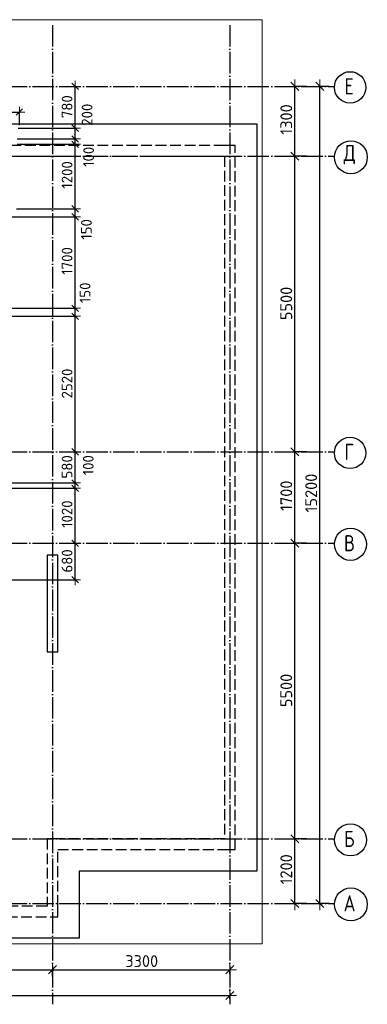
# Model space of a CAD drawing. Header units: millimetres. Extents: x 13527 to 139154, y -122592 to 61893.
# Tile 70 of 129: x 113471 to 119937, y -31878 to -13560. Entities that reach past the tile are written whole.
import ezdxf

# ---------------------------------------------------------------- set-up
doc = ezdxf.new("R2010")
doc.units = ezdxf.units.MM
doc.header["$PDMODE"] = 65
for name, pattern in [('______11', [500, 400, -50, 0, -50]), ('______2', [270, 200, -70]), ('______5', [1100, 800, -100, 100, -100])]:
    doc.linetypes.add(name, pattern=pattern)
for name, color, linetype, lineweight in [('Standard', 7, 'Continuous', 25), ('Колонна (1)', 7, 'Continuous', 35), ('Размерная линия_ общее', 7, 'Continuous', 13), ('Размерная линия_ общее_1', 7, 'Continuous', 13), ('Стена_ общее', 7, 'Continuous', 35), ('Фундамент_ общее', 7, 'Continuous', 35)]:
    doc.layers.add(name, color=color, linetype=linetype, lineweight=lineweight)
doc.layers.add('Осевая линия_ общее', color=7, linetype='______5', lineweight=13, true_color=0xa0a0a0)
doc.styles.add('ISOCPEUR', font='ISOCPEUR')
doc.dimstyles.new('DIMSTYLE_11', dxfattribs={"dimtxt": 200, "dimasz": 200, "dimexe": 0, "dimexo": 0, "dimgap": 100, "dimtad": 0, "dimdec": 0, "dimrnd": 5, "dimzin": 12, "dimdsep": 46, "dimtxsty": 'ISOCPEUR', "dimblk1": 'ALL_ML_STRICH', "dimblk2": 'ALL_ML_STRICH', "dimsah": 1, "dimcen": 0, "dimclrd": 7, "dimclre": 256, "dimclrt": 7, "dimadec": 0, "dimazin": 0, "dimtfac": 1, "dimtdec": 0, "dimtix": 1, "dimtmove": 2, "dimatfit": 3, "dimfxl": 0, "dimtvp": 1.2, "dimtzin": 0, "dimlwd": 0, "dimlwe": -3, "dimarcsym": 0})
doc.dimstyles.new('DIMSTYLE_16', dxfattribs={"dimtxt": 220, "dimasz": 250, "dimexe": 0, "dimexo": 0, "dimgap": 110, "dimtad": 2, "dimdec": 0, "dimrnd": 1, "dimzin": 12, "dimdsep": 46, "dimtxsty": 'ISOCPEUR', "dimblk1": 'ALL_ML_STRICH', "dimblk2": 'ALL_ML_STRICH', "dimsah": 1, "dimcen": 0, "dimclrd": 7, "dimclre": 256, "dimclrt": 7, "dimadec": 0, "dimazin": 0, "dimtfac": 1, "dimtdec": 0, "dimtix": 1, "dimtmove": 2, "dimatfit": 3, "dimfxl": 0, "dimtzin": 0, "dimlwd": 0, "dimlwe": -3, "dimarcsym": 0})
doc.dimstyles.new('DIMSTYLE_5', dxfattribs={"dimtxt": 220, "dimasz": 250, "dimexe": 0, "dimexo": 0, "dimgap": 110, "dimtad": 2, "dimdec": 0, "dimrnd": 5, "dimzin": 12, "dimdsep": 46, "dimtxsty": 'ISOCPEUR', "dimblk1": 'ALL_ML_STRICH', "dimblk2": 'ALL_ML_STRICH', "dimsah": 1, "dimcen": 0, "dimclrd": 7, "dimclre": 256, "dimclrt": 7, "dimadec": 0, "dimazin": 0, "dimtfac": 1, "dimtdec": 0, "dimtix": 1, "dimtmove": 2, "dimatfit": 3, "dimfxl": 0, "dimtzin": 0, "dimlwd": 0, "dimlwe": -3, "dimarcsym": 0})
doc.dimstyles.new('DIMSTYLE_9', dxfattribs={"dimtxt": 200, "dimasz": 200, "dimexe": 0, "dimexo": 0, "dimgap": 100, "dimtad": 2, "dimdec": 0, "dimrnd": 5, "dimzin": 12, "dimdsep": 46, "dimtxsty": 'ISOCPEUR', "dimblk1": 'ALL_ML_STRICH', "dimblk2": 'ALL_ML_STRICH', "dimsah": 1, "dimcen": 0, "dimclrd": 7, "dimclre": 256, "dimclrt": 7, "dimadec": 0, "dimazin": 0, "dimtfac": 1, "dimtdec": 0, "dimtix": 1, "dimtmove": 2, "dimatfit": 3, "dimfxl": 0, "dimtzin": 0, "dimlwd": 0, "dimlwe": -3, "dimarcsym": 0})

# ---------------------------------------------------------------- blocks, each defined once
blk = doc.blocks.new('СЛОЖНЫЙ_ОБЪЕКТ_2')
at = {"layer": 'Колонна (1)', "color": 9, "lineweight": -3, "true_color": 0xc7c7c7, "transparency": 33554687}
for p, q in [((113980, -23520), (113980, -25320)), ((114180, -23520), (113980, -23520)), ((114180, -25320), (114180, -23520)), ((113980, -25320), (114180, -25320))]:
    blk.add_line(p, q, dxfattribs=at)
at = {"layer": 'Стена_ общее', "color": 9, "linetype": '______2', "lineweight": -3, "true_color": 0xc7c7c7, "transparency": 33554687}
for p, q in [((117280, -15900), (110890, -15900)), ((117480, -15900), (117280, -15900)), ((117480, -29000), (117480, -15900)), ((110870, -16100), (117280, -16100)), ((117280, -16100), (117280, -28800)), ((113980, -28800), (113980, -30050)), ((114180, -28800), (113980, -28800)), ((117280, -28800), (114180, -28800)), ((114180, -30050), (114180, -29000)), ((114180, -29000), (117280, -29000)), ((117280, -29000), (117480, -29000)), ((113980, -30050), (110260, -30050)), ((114180, -30250), (114180, -30050)), ((110260, -30250), (114180, -30250))]:
    blk.add_line(p, q, dxfattribs=at)
blk = doc.blocks.new('ALL_ML_STRICH')
at = {"color": 0, "linetype": 'ByBlock', "lineweight": -2}
for p, q in [((-1, 0), (0.5, 0)), ((-0.3, -0.3), (0.3, 0.3)), ((0, -0.5), (0, 0.5))]:
    blk.add_line(p, q, dxfattribs=at)
blk = doc.blocks.new('*D190')
at = {"layer": 'DEFPOINTS', "color": 7, "linetype": 'Continuous', "lineweight": 13, "transparency": 33554687}
for p in [(110780, -15241), (110780, -15279), (113465, -15541)]:
    blk.add_point(p, dxfattribs=at)
at = {"layer": 'Размерная линия_ общее_1', "color": 253, "linetype": 'Continuous', "lineweight": -2, "true_color": 0xa0a0a0, "transparency": 33554687}
for p, q in [((110780, -15261), (110780, -15279)), ((113465, -15521), (113465, -15279))]:
    blk.add_line(p, q, dxfattribs=at)
at = {"layer": 'Размерная линия_ общее_1', "color": 7, "linetype": 'Continuous', "lineweight": -2, "transparency": 33554687}
blk.add_line((110780, -15279), (113465, -15279), dxfattribs=at)
at = {"layer": 'Размерная линия_ общее_1', "color": 7, "linetype": 'Continuous', "lineweight": 13, "transparency": 33554687, "xscale": 200, "yscale": 200, "zscale": 200, "rotation": 180}
blk.add_blockref('ALL_ML_STRICH', (110780, -15279), dxfattribs=at)
at = {"layer": 'Размерная линия_ общее_1', "color": 7, "linetype": 'Continuous', "lineweight": 13, "transparency": 33554687, "xscale": 200, "yscale": 200, "zscale": 200}
blk.add_blockref('ALL_ML_STRICH', (113465, -15279), dxfattribs=at)
at = {"layer": 'Размерная линия_ общее_1', "color": 7, "linetype": 'Continuous', "lineweight": 13, "transparency": 33554687, "insert": (112132, -15129), "char_height": 200, "width": 800, "attachment_point": 5, "style": 'ISOCPEUR'}
blk.add_mtext('\\A1;{2685}', dxfattribs=at)
blk = doc.blocks.new('*D191')
at = {"layer": 'DEFPOINTS', "color": 7, "linetype": 'Continuous', "lineweight": 13, "transparency": 33554687}
for p in [(114405, -23300), (112978, -23978), (114503, -23978)]:
    blk.add_point(p, dxfattribs=at)
at = {"layer": 'Размерная линия_ общее_1', "color": 253, "linetype": 'Continuous', "lineweight": -2, "true_color": 0xa0a0a0, "transparency": 33554687}
for p, q in [((114425, -23300), (114503, -23300)), ((112998, -23978), (114503, -23978))]:
    blk.add_line(p, q, dxfattribs=at)
at = {"layer": 'Размерная линия_ общее_1', "color": 7, "linetype": 'Continuous', "lineweight": -2, "transparency": 33554687}
blk.add_line((114503, -23978), (114503, -23300), dxfattribs=at)
at = {"layer": 'Размерная линия_ общее_1', "color": 7, "linetype": 'Continuous', "lineweight": 13, "transparency": 33554687, "xscale": 200, "yscale": 200, "zscale": 200}
for p, rotation in [((114503, -23300), 90), ((114503, -23978), 270)]:
    blk.add_blockref('ALL_ML_STRICH', p, dxfattribs=dict(at, rotation=rotation))
at = {"layer": 'Размерная линия_ общее_1', "color": 7, "linetype": 'Continuous', "lineweight": 13, "transparency": 33554687, "insert": (114353, -23629), "char_height": 200, "width": 600, "attachment_point": 5, "rotation": 90, "style": 'ISOCPEUR'}
blk.add_mtext('\\A1;{680}', dxfattribs=at)
blk = doc.blocks.new('*D192')
at = {"layer": 'DEFPOINTS', "color": 7, "linetype": 'Continuous', "lineweight": 13, "transparency": 33554687}
for p in [(112965, -22278), (114405, -23300), (114503, -23300)]:
    blk.add_point(p, dxfattribs=at)
at = {"layer": 'Размерная линия_ общее_1', "color": 253, "linetype": 'Continuous', "lineweight": -2, "true_color": 0xa0a0a0, "transparency": 33554687}
for p, q in [((112985, -22278), (114503, -22278)), ((114425, -23300), (114503, -23300))]:
    blk.add_line(p, q, dxfattribs=at)
at = {"layer": 'Размерная линия_ общее_1', "color": 7, "linetype": 'Continuous', "lineweight": -2, "transparency": 33554687}
blk.add_line((114503, -23300), (114503, -22278), dxfattribs=at)
at = {"layer": 'Размерная линия_ общее_1', "color": 7, "linetype": 'Continuous', "lineweight": 13, "transparency": 33554687, "xscale": 200, "yscale": 200, "zscale": 200}
for p, rotation in [((114503, -22278), 90), ((114503, -23300), 270)]:
    blk.add_blockref('ALL_ML_STRICH', p, dxfattribs=dict(at, rotation=rotation))
at = {"layer": 'Размерная линия_ общее_1', "color": 7, "linetype": 'Continuous', "lineweight": 13, "transparency": 33554687, "insert": (114353, -22759), "char_height": 200, "width": 800, "attachment_point": 5, "rotation": 90, "style": 'ISOCPEUR'}
blk.add_mtext('\\A1;{1020}', dxfattribs=at)
blk = doc.blocks.new('*D193')
at = {"layer": 'DEFPOINTS', "color": 7, "linetype": 'Continuous', "lineweight": 13, "transparency": 33554687}
for p in [(112705, -22178), (112965, -22278), (114503, -22278)]:
    blk.add_point(p, dxfattribs=at)
at = {"layer": 'Размерная линия_ общее_1', "color": 253, "linetype": 'Continuous', "lineweight": -2, "true_color": 0xa0a0a0, "transparency": 33554687}
for p, q in [((112725, -22178), (114503, -22178)), ((112985, -22278), (114503, -22278))]:
    blk.add_line(p, q, dxfattribs=at)
at = {"layer": 'Размерная линия_ общее_1', "color": 7, "linetype": 'Continuous', "lineweight": -2, "transparency": 33554687}
blk.add_line((114503, -22278), (114503, -22178), dxfattribs=at)
at = {"layer": 'Размерная линия_ общее_1', "color": 7, "linetype": 'Continuous', "lineweight": 13, "transparency": 33554687, "xscale": 200, "yscale": 200, "zscale": 200}
for p, rotation in [((114503, -22278), 270), ((114503, -22178), 90)]:
    blk.add_blockref('ALL_ML_STRICH', p, dxfattribs=dict(at, rotation=rotation))
at = {"layer": 'Размерная линия_ общее_1', "color": 7, "linetype": 'Continuous', "lineweight": 13, "transparency": 33554687, "insert": (114746, -21848), "char_height": 200, "width": 600, "attachment_point": 5, "rotation": 90, "style": 'ISOCPEUR'}
blk.add_mtext('\\A1;{100}', dxfattribs=at)
blk = doc.blocks.new('*D194')
at = {"layer": 'DEFPOINTS', "color": 7, "linetype": 'Continuous', "lineweight": 13, "transparency": 33554687}
for p in [(114450, -21600), (112705, -22178), (114503, -22178)]:
    blk.add_point(p, dxfattribs=at)
at = {"layer": 'Размерная линия_ общее_1', "color": 253, "linetype": 'Continuous', "lineweight": -2, "true_color": 0xa0a0a0, "transparency": 33554687}
for p, q in [((114470, -21600), (114503, -21600)), ((112725, -22178), (114503, -22178))]:
    blk.add_line(p, q, dxfattribs=at)
at = {"layer": 'Размерная линия_ общее_1', "color": 7, "linetype": 'Continuous', "lineweight": -2, "transparency": 33554687}
blk.add_line((114503, -22178), (114503, -21600), dxfattribs=at)
at = {"layer": 'Размерная линия_ общее_1', "color": 7, "linetype": 'Continuous', "lineweight": 13, "transparency": 33554687, "xscale": 200, "yscale": 200, "zscale": 200}
for p, rotation in [((114503, -21600), 90), ((114503, -22178), 270)]:
    blk.add_blockref('ALL_ML_STRICH', p, dxfattribs=dict(at, rotation=rotation))
at = {"layer": 'Размерная линия_ общее_1', "color": 7, "linetype": 'Continuous', "lineweight": 13, "transparency": 33554687, "insert": (114353, -21879), "char_height": 200, "width": 600, "attachment_point": 5, "rotation": 90, "style": 'ISOCPEUR'}
blk.add_mtext('\\A1;{580}', dxfattribs=at)
blk = doc.blocks.new('*D195')
at = {"layer": 'DEFPOINTS', "color": 7, "linetype": 'Continuous', "lineweight": 13, "transparency": 33554687}
for p in [(112798, -19078), (114450, -21600), (114503, -21600)]:
    blk.add_point(p, dxfattribs=at)
at = {"layer": 'Размерная линия_ общее_1', "color": 253, "linetype": 'Continuous', "lineweight": -2, "true_color": 0xa0a0a0, "transparency": 33554687}
for p, q in [((112818, -19078), (114503, -19078)), ((114470, -21600), (114503, -21600))]:
    blk.add_line(p, q, dxfattribs=at)
at = {"layer": 'Размерная линия_ общее_1', "color": 7, "linetype": 'Continuous', "lineweight": -2, "transparency": 33554687}
blk.add_line((114503, -21600), (114503, -19078), dxfattribs=at)
at = {"layer": 'Размерная линия_ общее_1', "color": 7, "linetype": 'Continuous', "lineweight": 13, "transparency": 33554687, "xscale": 200, "yscale": 200, "zscale": 200}
for p, rotation in [((114503, -19078), 90), ((114503, -21600), 270)]:
    blk.add_blockref('ALL_ML_STRICH', p, dxfattribs=dict(at, rotation=rotation))
at = {"layer": 'Размерная линия_ общее_1', "color": 7, "linetype": 'Continuous', "lineweight": 13, "transparency": 33554687, "insert": (114353, -20329), "char_height": 200, "width": 800, "attachment_point": 5, "rotation": 90, "style": 'ISOCPEUR'}
blk.add_mtext('\\A1;{2520}', dxfattribs=at)
blk = doc.blocks.new('*D196')
at = {"layer": 'DEFPOINTS', "color": 7, "linetype": 'Continuous', "lineweight": 13, "transparency": 33554687}
for p in [(112819, -18928), (112798, -19078), (114503, -19078)]:
    blk.add_point(p, dxfattribs=at)
at = {"layer": 'Размерная линия_ общее_1', "color": 253, "linetype": 'Continuous', "lineweight": -2, "true_color": 0xa0a0a0, "transparency": 33554687}
for p, q in [((112839, -18928), (114503, -18928)), ((112818, -19078), (114503, -19078))]:
    blk.add_line(p, q, dxfattribs=at)
at = {"layer": 'Размерная линия_ общее_1', "color": 7, "linetype": 'Continuous', "lineweight": -2, "transparency": 33554687}
blk.add_line((114503, -19078), (114503, -18928), dxfattribs=at)
at = {"layer": 'Размерная линия_ общее_1', "color": 7, "linetype": 'Continuous', "lineweight": 13, "transparency": 33554687, "xscale": 200, "yscale": 200, "zscale": 200}
for p, rotation in [((114503, -18928), 90), ((114503, -19078), 270)]:
    blk.add_blockref('ALL_ML_STRICH', p, dxfattribs=dict(at, rotation=rotation))
at = {"layer": 'Размерная линия_ общее_1', "color": 7, "linetype": 'Continuous', "lineweight": 13, "transparency": 33554687, "insert": (114688, -18641), "char_height": 200, "width": 600, "attachment_point": 5, "rotation": 90, "style": 'ISOCPEUR'}
blk.add_mtext('\\A1;{150}', dxfattribs=at)
blk = doc.blocks.new('*D197')
at = {"layer": 'DEFPOINTS', "color": 7, "linetype": 'Continuous', "lineweight": 13, "transparency": 33554687}
for p in [(112816, -17228), (112819, -18928), (114503, -18928)]:
    blk.add_point(p, dxfattribs=at)
at = {"layer": 'Размерная линия_ общее_1', "color": 253, "linetype": 'Continuous', "lineweight": -2, "true_color": 0xa0a0a0, "transparency": 33554687}
for p, q in [((112836, -17228), (114503, -17228)), ((112839, -18928), (114503, -18928))]:
    blk.add_line(p, q, dxfattribs=at)
at = {"layer": 'Размерная линия_ общее_1', "color": 7, "linetype": 'Continuous', "lineweight": -2, "transparency": 33554687}
blk.add_line((114503, -18928), (114503, -17228), dxfattribs=at)
at = {"layer": 'Размерная линия_ общее_1', "color": 7, "linetype": 'Continuous', "lineweight": 13, "transparency": 33554687, "xscale": 200, "yscale": 200, "zscale": 200}
for p, rotation in [((114503, -17228), 90), ((114503, -18928), 270)]:
    blk.add_blockref('ALL_ML_STRICH', p, dxfattribs=dict(at, rotation=rotation))
at = {"layer": 'Размерная линия_ общее_1', "color": 7, "linetype": 'Continuous', "lineweight": 13, "transparency": 33554687, "insert": (114353, -18048), "char_height": 200, "width": 800, "attachment_point": 5, "rotation": 90, "style": 'ISOCPEUR'}
blk.add_mtext('\\A1;{1700}', dxfattribs=at)
blk = doc.blocks.new('*D198')
at = {"layer": 'DEFPOINTS', "color": 7, "linetype": 'Continuous', "lineweight": 13, "transparency": 33554687}
for p in [(113391, -17078), (112816, -17228), (114503, -17228)]:
    blk.add_point(p, dxfattribs=at)
at = {"layer": 'Размерная линия_ общее_1', "color": 253, "linetype": 'Continuous', "lineweight": -2, "true_color": 0xa0a0a0, "transparency": 33554687}
for p, q in [((113411, -17078), (114503, -17078)), ((112836, -17228), (114503, -17228))]:
    blk.add_line(p, q, dxfattribs=at)
at = {"layer": 'Размерная линия_ общее_1', "color": 7, "linetype": 'Continuous', "lineweight": -2, "transparency": 33554687}
blk.add_line((114503, -17228), (114503, -17078), dxfattribs=at)
at = {"layer": 'Размерная линия_ общее_1', "color": 7, "linetype": 'Continuous', "lineweight": 13, "transparency": 33554687, "xscale": 200, "yscale": 200, "zscale": 200}
for p, rotation in [((114503, -17078), 90), ((114503, -17228), 270)]:
    blk.add_blockref('ALL_ML_STRICH', p, dxfattribs=dict(at, rotation=rotation))
at = {"layer": 'Размерная линия_ общее_1', "color": 7, "linetype": 'Continuous', "lineweight": 13, "transparency": 33554687, "insert": (114713, -17461), "char_height": 200, "width": 600, "attachment_point": 5, "rotation": 90, "style": 'ISOCPEUR'}
blk.add_mtext('\\A1;{150}', dxfattribs=at)
blk = doc.blocks.new('*D199')
at = {"layer": 'DEFPOINTS', "color": 7, "linetype": 'Continuous', "lineweight": 13, "transparency": 33554687}
for p in [(113405, -15878), (113391, -17078), (114503, -17078)]:
    blk.add_point(p, dxfattribs=at)
at = {"layer": 'Размерная линия_ общее_1', "color": 253, "linetype": 'Continuous', "lineweight": -2, "true_color": 0xa0a0a0, "transparency": 33554687}
for p, q in [((113425, -15878), (114503, -15878)), ((113411, -17078), (114503, -17078))]:
    blk.add_line(p, q, dxfattribs=at)
at = {"layer": 'Размерная линия_ общее_1', "color": 7, "linetype": 'Continuous', "lineweight": -2, "transparency": 33554687}
blk.add_line((114503, -17078), (114503, -15878), dxfattribs=at)
at = {"layer": 'Размерная линия_ общее_1', "color": 7, "linetype": 'Continuous', "lineweight": 13, "transparency": 33554687, "xscale": 200, "yscale": 200, "zscale": 200}
for p, rotation in [((114503, -15878), 90), ((114503, -17078), 270)]:
    blk.add_blockref('ALL_ML_STRICH', p, dxfattribs=dict(at, rotation=rotation))
at = {"layer": 'Размерная линия_ общее_1', "color": 7, "linetype": 'Continuous', "lineweight": 13, "transparency": 33554687, "insert": (114353, -16448), "char_height": 200, "width": 800, "attachment_point": 5, "rotation": 90, "style": 'ISOCPEUR'}
blk.add_mtext('\\A1;{1200}', dxfattribs=at)
blk = doc.blocks.new('*D200')
at = {"layer": 'DEFPOINTS', "color": 7, "linetype": 'Continuous', "lineweight": 13, "transparency": 33554687}
for p in [(113405, -15778), (113405, -15878), (114503, -15878)]:
    blk.add_point(p, dxfattribs=at)
at = {"layer": 'Размерная линия_ общее_1', "color": 253, "linetype": 'Continuous', "lineweight": -2, "true_color": 0xa0a0a0, "transparency": 33554687}
for p, q in [((113425, -15778), (114503, -15778)), ((113425, -15878), (114503, -15878))]:
    blk.add_line(p, q, dxfattribs=at)
at = {"layer": 'Размерная линия_ общее_1', "color": 7, "linetype": 'Continuous', "lineweight": -2, "transparency": 33554687}
blk.add_line((114503, -15878), (114503, -15778), dxfattribs=at)
at = {"layer": 'Размерная линия_ общее_1', "color": 7, "linetype": 'Continuous', "lineweight": 13, "transparency": 33554687, "xscale": 200, "yscale": 200, "zscale": 200}
for p, rotation in [((114503, -15878), 270), ((114503, -15778), 90)]:
    blk.add_blockref('ALL_ML_STRICH', p, dxfattribs=dict(at, rotation=rotation))
at = {"layer": 'Размерная линия_ общее_1', "color": 7, "linetype": 'Continuous', "lineweight": 13, "transparency": 33554687, "insert": (114753, -16111), "char_height": 200, "width": 600, "attachment_point": 5, "rotation": 90, "style": 'ISOCPEUR'}
blk.add_mtext('\\A1;{100}', dxfattribs=at)
blk = doc.blocks.new('*D201')
at = {"layer": 'DEFPOINTS', "color": 7, "linetype": 'Continuous', "lineweight": 13, "transparency": 33554687}
for p in [(113420, -15578), (113405, -15778), (114503, -15778)]:
    blk.add_point(p, dxfattribs=at)
at = {"layer": 'Размерная линия_ общее_1', "color": 253, "linetype": 'Continuous', "lineweight": -2, "true_color": 0xa0a0a0, "transparency": 33554687}
for p, q in [((113440, -15578), (114503, -15578)), ((113425, -15778), (114503, -15778))]:
    blk.add_line(p, q, dxfattribs=at)
at = {"layer": 'Размерная линия_ общее_1', "color": 7, "linetype": 'Continuous', "lineweight": -2, "transparency": 33554687}
blk.add_line((114503, -15778), (114503, -15578), dxfattribs=at)
at = {"layer": 'Размерная линия_ общее_1', "color": 7, "linetype": 'Continuous', "lineweight": 13, "transparency": 33554687, "xscale": 200, "yscale": 200, "zscale": 200}
for p, rotation in [((114503, -15578), 90), ((114503, -15778), 270)]:
    blk.add_blockref('ALL_ML_STRICH', p, dxfattribs=dict(at, rotation=rotation))
at = {"layer": 'Размерная линия_ общее_1', "color": 7, "linetype": 'Continuous', "lineweight": 13, "transparency": 33554687, "insert": (114725, -15328), "char_height": 200, "width": 600, "attachment_point": 5, "rotation": 90, "style": 'ISOCPEUR'}
blk.add_mtext('\\A1;{200}', dxfattribs=at)
blk = doc.blocks.new('*D202')
at = {"layer": 'DEFPOINTS', "color": 7, "linetype": 'Continuous', "lineweight": 13, "transparency": 33554687}
for p in [(114489, -14800), (113420, -15578), (114503, -15578)]:
    blk.add_point(p, dxfattribs=at)
at = {"layer": 'Размерная линия_ общее_1', "color": 253, "linetype": 'Continuous', "lineweight": -2, "true_color": 0xa0a0a0, "transparency": 33554687}
for p, q in [((114503, -14800), (114503, -14800)), ((113440, -15578), (114503, -15578))]:
    blk.add_line(p, q, dxfattribs=at)
at = {"layer": 'Размерная линия_ общее_1', "color": 7, "linetype": 'Continuous', "lineweight": -2, "transparency": 33554687}
blk.add_line((114503, -15578), (114503, -14800), dxfattribs=at)
at = {"layer": 'Размерная линия_ общее_1', "color": 7, "linetype": 'Continuous', "lineweight": 13, "transparency": 33554687, "xscale": 200, "yscale": 200, "zscale": 200}
for p, rotation in [((114503, -14800), 90), ((114503, -15578), 270)]:
    blk.add_blockref('ALL_ML_STRICH', p, dxfattribs=dict(at, rotation=rotation))
at = {"layer": 'Размерная линия_ общее_1', "color": 7, "linetype": 'Continuous', "lineweight": 13, "transparency": 33554687, "insert": (114353, -15179), "char_height": 200, "width": 600, "attachment_point": 5, "rotation": 90, "style": 'ISOCPEUR'}
blk.add_mtext('\\A1;{780}', dxfattribs=at)
blk = doc.blocks.new('*D577')
at = {"layer": 'DEFPOINTS', "color": 7, "linetype": 'Continuous', "lineweight": 13, "transparency": 33554687}
for p in [(75300, -31714), (75300, -31774), (117380, -31878)]:
    blk.add_point(p, dxfattribs=at)
at = {"layer": 'Размерная линия_ общее', "color": 253, "linetype": 'Continuous', "lineweight": -2, "true_color": 0xa0a0a0, "transparency": 33554687}
for p, q in [((75300, -31714), (75300, -31714)), ((117380, -31778), (117380, -31714))]:
    blk.add_line(p, q, dxfattribs=at)
at = {"layer": 'Размерная линия_ общее', "color": 7, "linetype": 'Continuous', "lineweight": -2, "transparency": 33554687}
blk.add_line((75300, -31714), (117380, -31714), dxfattribs=at)
at = {"layer": 'Размерная линия_ общее', "color": 7, "linetype": 'Continuous', "lineweight": 13, "transparency": 33554687, "xscale": 250, "yscale": 250, "zscale": 250, "rotation": 180}
blk.add_blockref('ALL_ML_STRICH', (75300, -31714), dxfattribs=at)
at = {"layer": 'Размерная линия_ общее', "color": 7, "linetype": 'Continuous', "lineweight": 13, "transparency": 33554687, "xscale": 250, "yscale": 250, "zscale": 250}
blk.add_blockref('ALL_ML_STRICH', (117380, -31714), dxfattribs=at)
at = {"layer": 'Размерная линия_ общее', "color": 7, "linetype": 'Continuous', "lineweight": 13, "transparency": 33554687, "insert": (96340, -31554), "char_height": 220, "width": 1100, "attachment_point": 5, "style": 'ISOCPEUR'}
blk.add_mtext('\\A1;{42080}', dxfattribs=at)
blk = doc.blocks.new('*D588')
at = {"layer": 'DEFPOINTS', "color": 7, "linetype": 'Continuous', "lineweight": 13, "transparency": 33554687}
for p in [(110780, -31234), (114080, -31383), (110780, -31518)]:
    blk.add_point(p, dxfattribs=at)
at = {"layer": 'Размерная линия_ общее', "color": 253, "linetype": 'Continuous', "lineweight": -2, "true_color": 0xa0a0a0, "transparency": 33554687}
for p, q in [((110780, -31498), (110780, -31234)), ((114080, -31363), (114080, -31234))]:
    blk.add_line(p, q, dxfattribs=at)
at = {"layer": 'Размерная линия_ общее', "color": 7, "linetype": 'Continuous', "lineweight": -2, "transparency": 33554687}
blk.add_line((110780, -31234), (114080, -31234), dxfattribs=at)
at = {"layer": 'Размерная линия_ общее', "color": 7, "linetype": 'Continuous', "lineweight": 13, "transparency": 33554687, "xscale": 250, "yscale": 250, "zscale": 250, "rotation": 180}
blk.add_blockref('ALL_ML_STRICH', (110780, -31234), dxfattribs=at)
at = {"layer": 'Размерная линия_ общее', "color": 7, "linetype": 'Continuous', "lineweight": 13, "transparency": 33554687, "xscale": 250, "yscale": 250, "zscale": 250}
blk.add_blockref('ALL_ML_STRICH', (114080, -31234), dxfattribs=at)
at = {"layer": 'Размерная линия_ общее', "color": 7, "linetype": 'Continuous', "lineweight": 13, "transparency": 33554687, "insert": (112441, -31074), "char_height": 220, "width": 880, "attachment_point": 5, "style": 'ISOCPEUR'}
blk.add_mtext('\\A1;{3300}', dxfattribs=at)
blk = doc.blocks.new('*D589')
at = {"layer": 'DEFPOINTS', "color": 7, "linetype": 'Continuous', "lineweight": 13, "transparency": 33554687}
for p in [(114080, -31234), (117380, -31296), (114080, -31383)]:
    blk.add_point(p, dxfattribs=at)
at = {"layer": 'Размерная линия_ общее', "color": 253, "linetype": 'Continuous', "lineweight": -2, "true_color": 0xa0a0a0, "transparency": 33554687}
for p, q in [((114080, -31363), (114080, -31234)), ((117380, -31316), (117380, -31234))]:
    blk.add_line(p, q, dxfattribs=at)
at = {"layer": 'Размерная линия_ общее', "color": 7, "linetype": 'Continuous', "lineweight": -2, "transparency": 33554687}
blk.add_line((114080, -31234), (117380, -31234), dxfattribs=at)
at = {"layer": 'Размерная линия_ общее', "color": 7, "linetype": 'Continuous', "lineweight": 13, "transparency": 33554687, "xscale": 250, "yscale": 250, "zscale": 250, "rotation": 180}
blk.add_blockref('ALL_ML_STRICH', (114080, -31234), dxfattribs=at)
at = {"layer": 'Размерная линия_ общее', "color": 7, "linetype": 'Continuous', "lineweight": 13, "transparency": 33554687, "xscale": 250, "yscale": 250, "zscale": 250}
blk.add_blockref('ALL_ML_STRICH', (117380, -31234), dxfattribs=at)
at = {"layer": 'Размерная линия_ общее', "color": 7, "linetype": 'Continuous', "lineweight": 13, "transparency": 33554687, "insert": (115741, -31074), "char_height": 220, "width": 880, "attachment_point": 5, "style": 'ISOCPEUR'}
blk.add_mtext('\\A1;{3300}', dxfattribs=at)
blk = doc.blocks.new('*D590')
at = {"layer": 'DEFPOINTS', "color": 7, "linetype": 'Continuous', "lineweight": 13, "transparency": 33554687}
for p in [(118835, -28800), (118590, -30000), (118835, -30000)]:
    blk.add_point(p, dxfattribs=at)
at = {"layer": 'Размерная линия_ общее', "color": 253, "linetype": 'Continuous', "lineweight": -2, "true_color": 0xa0a0a0, "transparency": 33554687}
for p, q in [((118815, -28800), (118590, -28800)), ((118815, -30000), (118590, -30000))]:
    blk.add_line(p, q, dxfattribs=at)
at = {"layer": 'Размерная линия_ общее', "color": 7, "linetype": 'Continuous', "lineweight": -2, "transparency": 33554687}
blk.add_line((118590, -30000), (118590, -28800), dxfattribs=at)
at = {"layer": 'Размерная линия_ общее', "color": 7, "linetype": 'Continuous', "lineweight": 13, "transparency": 33554687, "xscale": 250, "yscale": 250, "zscale": 250}
for p, rotation in [((118590, -28800), 90), ((118590, -30000), 270)]:
    blk.add_blockref('ALL_ML_STRICH', p, dxfattribs=dict(at, rotation=rotation))
at = {"layer": 'Размерная линия_ общее', "color": 7, "linetype": 'Continuous', "lineweight": 13, "transparency": 33554687, "insert": (118430, -29367), "char_height": 220, "width": 880, "attachment_point": 5, "rotation": 90, "style": 'ISOCPEUR'}
blk.add_mtext('\\A1;{1200}', dxfattribs=at)
blk = doc.blocks.new('*D591')
at = {"layer": 'DEFPOINTS', "color": 7, "linetype": 'Continuous', "lineweight": 13, "transparency": 33554687}
for p in [(118835, -23300), (118590, -28800), (118835, -28800)]:
    blk.add_point(p, dxfattribs=at)
at = {"layer": 'Размерная линия_ общее', "color": 253, "linetype": 'Continuous', "lineweight": -2, "true_color": 0xa0a0a0, "transparency": 33554687}
for p, q in [((118815, -23300), (118590, -23300)), ((118815, -28800), (118590, -28800))]:
    blk.add_line(p, q, dxfattribs=at)
at = {"layer": 'Размерная линия_ общее', "color": 7, "linetype": 'Continuous', "lineweight": -2, "transparency": 33554687}
blk.add_line((118590, -28800), (118590, -23300), dxfattribs=at)
at = {"layer": 'Размерная линия_ общее', "color": 7, "linetype": 'Continuous', "lineweight": 13, "transparency": 33554687, "xscale": 250, "yscale": 250, "zscale": 250}
for p, rotation in [((118590, -23300), 90), ((118590, -28800), 270)]:
    blk.add_blockref('ALL_ML_STRICH', p, dxfattribs=dict(at, rotation=rotation))
at = {"layer": 'Размерная линия_ общее', "color": 7, "linetype": 'Continuous', "lineweight": 13, "transparency": 33554687, "insert": (118430, -26039), "char_height": 220, "width": 880, "attachment_point": 5, "rotation": 90, "style": 'ISOCPEUR'}
blk.add_mtext('\\A1;{5500}', dxfattribs=at)
blk = doc.blocks.new('*D592')
at = {"layer": 'DEFPOINTS', "color": 7, "linetype": 'Continuous', "lineweight": 13, "transparency": 33554687}
for p in [(118835, -21600), (118590, -23300), (118835, -23300)]:
    blk.add_point(p, dxfattribs=at)
at = {"layer": 'Размерная линия_ общее', "color": 253, "linetype": 'Continuous', "lineweight": -2, "true_color": 0xa0a0a0, "transparency": 33554687}
for p, q in [((118815, -21600), (118590, -21600)), ((118815, -23300), (118590, -23300))]:
    blk.add_line(p, q, dxfattribs=at)
at = {"layer": 'Размерная линия_ общее', "color": 7, "linetype": 'Continuous', "lineweight": -2, "transparency": 33554687}
blk.add_line((118590, -23300), (118590, -21600), dxfattribs=at)
at = {"layer": 'Размерная линия_ общее', "color": 7, "linetype": 'Continuous', "lineweight": 13, "transparency": 33554687, "xscale": 250, "yscale": 250, "zscale": 250}
for p, rotation in [((118590, -21600), 90), ((118590, -23300), 270)]:
    blk.add_blockref('ALL_ML_STRICH', p, dxfattribs=dict(at, rotation=rotation))
at = {"layer": 'Размерная линия_ общее', "color": 7, "linetype": 'Continuous', "lineweight": 13, "transparency": 33554687, "insert": (118430, -22417), "char_height": 220, "width": 880, "attachment_point": 5, "rotation": 90, "style": 'ISOCPEUR'}
blk.add_mtext('\\A1;{1700}', dxfattribs=at)
blk = doc.blocks.new('*D593')
at = {"layer": 'DEFPOINTS', "color": 7, "linetype": 'Continuous', "lineweight": 13, "transparency": 33554687}
for p in [(118835, -16100), (118590, -21600), (118835, -21600)]:
    blk.add_point(p, dxfattribs=at)
at = {"layer": 'Размерная линия_ общее', "color": 253, "linetype": 'Continuous', "lineweight": -2, "true_color": 0xa0a0a0, "transparency": 33554687}
for p, q in [((118815, -16100), (118590, -16100)), ((118815, -21600), (118590, -21600))]:
    blk.add_line(p, q, dxfattribs=at)
at = {"layer": 'Размерная линия_ общее', "color": 7, "linetype": 'Continuous', "lineweight": -2, "transparency": 33554687}
blk.add_line((118590, -21600), (118590, -16100), dxfattribs=at)
at = {"layer": 'Размерная линия_ общее', "color": 7, "linetype": 'Continuous', "lineweight": 13, "transparency": 33554687, "xscale": 250, "yscale": 250, "zscale": 250}
for p, rotation in [((118590, -16100), 90), ((118590, -21600), 270)]:
    blk.add_blockref('ALL_ML_STRICH', p, dxfattribs=dict(at, rotation=rotation))
at = {"layer": 'Размерная линия_ общее', "color": 7, "linetype": 'Continuous', "lineweight": 13, "transparency": 33554687, "insert": (118430, -18839), "char_height": 220, "width": 880, "attachment_point": 5, "rotation": 90, "style": 'ISOCPEUR'}
blk.add_mtext('\\A1;{5500}', dxfattribs=at)
blk = doc.blocks.new('*D594')
at = {"layer": 'DEFPOINTS', "color": 7, "linetype": 'Continuous', "lineweight": 13, "transparency": 33554687}
for p in [(118835, -14800), (118590, -16100), (118835, -16100)]:
    blk.add_point(p, dxfattribs=at)
at = {"layer": 'Размерная линия_ общее', "color": 253, "linetype": 'Continuous', "lineweight": -2, "true_color": 0xa0a0a0, "transparency": 33554687}
for p, q in [((118815, -14800), (118590, -14800)), ((118815, -16100), (118590, -16100))]:
    blk.add_line(p, q, dxfattribs=at)
at = {"layer": 'Размерная линия_ общее', "color": 7, "linetype": 'Continuous', "lineweight": -2, "transparency": 33554687}
blk.add_line((118590, -16100), (118590, -14800), dxfattribs=at)
at = {"layer": 'Размерная линия_ общее', "color": 7, "linetype": 'Continuous', "lineweight": 13, "transparency": 33554687, "xscale": 250, "yscale": 250, "zscale": 250}
for p, rotation in [((118590, -14800), 90), ((118590, -16100), 270)]:
    blk.add_blockref('ALL_ML_STRICH', p, dxfattribs=dict(at, rotation=rotation))
at = {"layer": 'Размерная линия_ общее', "color": 7, "linetype": 'Continuous', "lineweight": 13, "transparency": 33554687, "insert": (118430, -15417), "char_height": 220, "width": 880, "attachment_point": 5, "rotation": 90, "style": 'ISOCPEUR'}
blk.add_mtext('\\A1;{1300}', dxfattribs=at)
blk = doc.blocks.new('*D595')
at = {"layer": 'DEFPOINTS', "color": 7, "linetype": 'Continuous', "lineweight": 13, "transparency": 33554687}
for p in [(119325, -14800), (119053, -30000), (119325, -30000)]:
    blk.add_point(p, dxfattribs=at)
at = {"layer": 'Размерная линия_ общее', "color": 253, "linetype": 'Continuous', "lineweight": -2, "true_color": 0xa0a0a0, "transparency": 33554687}
for p, q in [((119225, -14800), (119053, -14800)), ((119225, -30000), (119053, -30000))]:
    blk.add_line(p, q, dxfattribs=at)
at = {"layer": 'Размерная линия_ общее', "color": 7, "linetype": 'Continuous', "lineweight": -2, "transparency": 33554687}
blk.add_line((119053, -30000), (119053, -14800), dxfattribs=at)
at = {"layer": 'Размерная линия_ общее', "color": 7, "linetype": 'Continuous', "lineweight": 13, "transparency": 33554687, "xscale": 250, "yscale": 250, "zscale": 250}
for p, rotation in [((119053, -14800), 90), ((119053, -30000), 270)]:
    blk.add_blockref('ALL_ML_STRICH', p, dxfattribs=dict(at, rotation=rotation))
at = {"layer": 'Размерная линия_ общее', "color": 7, "linetype": 'Continuous', "lineweight": 13, "transparency": 33554687, "insert": (118893, -22367), "char_height": 220, "width": 1100, "attachment_point": 5, "rotation": 90, "style": 'ISOCPEUR'}
blk.add_mtext('\\A1;{15200}', dxfattribs=at)

msp = doc.modelspace()

# ---------------------------------------------------------------- linework, layer by layer
at = {"layer": 'Standard', "color": 7, "linetype": 'Continuous', "lineweight": 13, "transparency": 33554687}
msp.add_lwpolyline([(75100, -30750), (117980, -30750), (117980, -13560), (75100, -13560), (75100, -30750)], dxfattribs=at)
at = {"layer": 'Осевая линия_ общее', "color": 253, "linetype": '______11', "lineweight": -3, "true_color": 0xa0a0a0, "transparency": 33554687}
for p, q in [((114080, -13660), (114080, -31877.9)), ((117380, -13660), (117380, -31877.9)), ((75200, -14800), (119325.4, -14800)), ((75200, -16100), (119325.4, -16100)), ((75200, -21600), (119325.4, -21600)), ((75200, -23300), (119325.4, -23300)), ((75200, -28800), (119325.4, -28800)), ((75200, -30000), (119325.4, -30000))]:
    msp.add_line(p, q, dxfattribs=at)
at = {"layer": 'Осевая линия_ общее', "color": 7, "linetype": 'Continuous', "lineweight": -3, "transparency": 33554687}
for centre, radius in [((119617.8, -14819.5), 292.4), ((119631.2, -16119.5), 305.8), ((119617.8, -21619.5), 292.4), ((119624.1, -23319.5), 298.8), ((119624.1, -28819.5), 298.8), ((119631.2, -30019.5), 305.8)]:
    msp.add_circle(centre, radius, dxfattribs=at)
at = {"layer": 'Фундамент_ общее', "color": 7, "lineweight": 25, "transparency": 33554687}
for p, q in [((111290, -15500), (117880, -15500)), ((117880, -15500), (117880, -29400)), ((114580, -29400), (114580, -30650)), ((117880, -29400), (114580, -29400)), ((114580, -30650), (109660, -30650))]:
    msp.add_line(p, q, dxfattribs=at)
at = {"layer": 'Фундамент_ общее', "color": 7, "linetype": 'Continuous', "lineweight": 25, "transparency": 33554687}
for p, q in [((111290, -15500), (117880, -15500)), ((117880, -15500), (117880, -29400)), ((114580, -29400), (114580, -30650)), ((117880, -29400), (114580, -29400)), ((114580, -30650), (109660, -30650))]:
    msp.add_line(p, q, dxfattribs=at)

# ---------------------------------------------------------------- block references
at = {"layer": 'Стена_ общее', "color": 9, "linetype": '______2', "lineweight": -3, "true_color": 0xc7c7c7, "transparency": 33554687}
msp.add_blockref('СЛОЖНЫЙ_ОБЪЕКТ_2', (0, 0), dxfattribs=at)

# ---------------------------------------------------------------- texts
at = {"layer": 'Осевая линия_ общее', "color": 7, "linetype": 'Continuous', "lineweight": -3, "transparency": 33554687, "char_height": 300, "attachment_point": 7, "style": 'ISOCPEUR'}
for s, insert, width in [('\\W0.78;Е', (119512.8, -14950), 326.407), ('\\W0.82;Д', (119496.2, -16250), 392.646), ('\\W0.78;Г', (119512.8, -21750), 326.407), ('\\W0.80;В', (119504.1, -23450), 359.833), ('\\W0.80;Б', (119504.1, -28950), 359.833), ('\\W0.82;А', (119496.2, -30150), 392.646)]:
    msp.add_mtext(s, dxfattribs=dict(at, insert=insert, width=width))

# ---------------------------------------------------------------- dimensions: what is measured, and where the dimension line sits
at = {"layer": 'Размерная линия_ общее', "color": 7, "linetype": 'Continuous', "lineweight": 13, "transparency": 33554687}
for base, p1, p2, dimstyle, picture, middle in [((118590, -14800), (118815.4, -16100), (118815.4, -14800), 'DIMSTYLE_5', '*D594', (118430, -15417)), ((119053, -14800), (119225.4, -30000), (119225.4, -14800), 'DIMSTYLE_16', '*D595', (118893, -22367)), ((118590, -16100), (118815.4, -21600), (118815.4, -16100), 'DIMSTYLE_5', '*D593', (118430, -18839)), ((118590, -21600), (118815.4, -23300), (118815.4, -21600), 'DIMSTYLE_5', '*D592', (118430, -22417)), ((118590, -23300), (118815.4, -28800), (118815.4, -23300), 'DIMSTYLE_5', '*D591', (118430, -26039)), ((118590, -28800), (118815.4, -30000), (118815.4, -28800), 'DIMSTYLE_5', '*D590', (118430, -29367))]:
    dim = msp.add_linear_dim(base=base, p1=p1, p2=p2, angle=90, dimstyle=dimstyle, override={"dimpost": '<>', "dimclrd": 7, "dimclre": 253, "dimclrt": 7, "dimlwd": 0, "dimlwe": 65533}, dxfattribs=at)
    dim.commit()
    dim.dimension.update_dxf_attribs({"geometry": picture, "text_midpoint": middle, "dimtype": 160})
for base, p1, p2, dimstyle, picture, middle in [((114080, -31234.3), (110780, -31497.9), (114080, -31363), 'DIMSTYLE_5', '*D588', (112441, -31074.3)), ((117380, -31234.3), (114080, -31363), (117380, -31316.3), 'DIMSTYLE_5', '*D589', (115741, -31074.3)), ((117380, -31714), (75300, -31714), (117380, -31777.9), 'DIMSTYLE_16', '*D577', (96340, -31554))]:
    dim = msp.add_linear_dim(base=base, p1=p1, p2=p2, dimstyle=dimstyle, override={"dimpost": '<>', "dimclrd": 7, "dimclre": 253, "dimclrt": 7, "dimlwd": 0, "dimlwe": 65533}, dxfattribs=at)
    dim.commit()
    dim.dimension.update_dxf_attribs({"geometry": picture, "text_midpoint": middle, "dimtype": 160})
at = {"layer": 'Размерная линия_ общее_1', "color": 7, "linetype": 'Continuous', "lineweight": 13, "transparency": 33554687}
for base, p1, p2, dimstyle, picture, middle in [((114503.3, -14800), (113439.8, -15578.2), (114503.3, -14800), 'DIMSTYLE_9', '*D202', (114353.3, -15179.1)), ((114503.3, -15578.2), (113424.6, -15778.2), (113439.8, -15578.2), 'DIMSTYLE_11', '*D201', (114725.5, -15327.5)), ((114503.3, -15778.2), (113424.6, -15878.2), (113424.6, -15778.2), 'DIMSTYLE_11', '*D200', (114753.1, -16111.1)), ((114503.3, -15878.2), (113411.4, -17078.2), (113424.6, -15878.2), 'DIMSTYLE_9', '*D199', (114353.3, -16448.2)), ((114503.3, -17078.2), (112836.4, -17228.2), (113411.4, -17078.2), 'DIMSTYLE_11', '*D198', (114713, -17460.9)), ((114503.3, -17228.2), (112838.6, -18928.2), (112836.4, -17228.2), 'DIMSTYLE_9', '*D197', (114353.3, -18048.2)), ((114503.3, -18928.2), (112817.9, -19078.2), (112838.6, -18928.2), 'DIMSTYLE_11', '*D196', (114688.2, -18640.7)), ((114503.3, -19078.2), (114470.5, -21600), (112817.9, -19078.2), 'DIMSTYLE_9', '*D195', (114353.3, -20329.1)), ((114503.3, -21600), (112724.7, -22178.2), (114470.5, -21600), 'DIMSTYLE_9', '*D194', (114353.3, -21879.1)), ((114503.3, -22178.2), (112985.4, -22278.2), (112724.7, -22178.2), 'DIMSTYLE_11', '*D193', (114746.1, -21847.6)), ((114503.3, -22278.2), (114425, -23300), (112985.4, -22278.2), 'DIMSTYLE_9', '*D192', (114353.3, -22759.1)), ((114503.3, -23300), (112997.8, -23978.2), (114425, -23300), 'DIMSTYLE_9', '*D191', (114353.3, -23629.1))]:
    dim = msp.add_linear_dim(base=base, p1=p1, p2=p2, angle=90, dimstyle=dimstyle, override={"dimpost": '<>', "dimclrd": 7, "dimclre": 253, "dimclrt": 7, "dimlwd": 0, "dimlwe": 65533}, dxfattribs=at)
    dim.commit()
    dim.dimension.update_dxf_attribs({"geometry": picture, "text_midpoint": middle, "dimtype": 160})
dim = msp.add_linear_dim(base=(113465, -15279.4), p1=(110780, -15260.6), p2=(113465, -15521.2), dimstyle='DIMSTYLE_9', override={"dimpost": '<>', "dimclrd": 7, "dimclre": 253, "dimclrt": 7, "dimlwd": 0, "dimlwe": 65533}, dxfattribs=at)
dim.commit()
dim.dimension.update_dxf_attribs({"geometry": '*D190', "text_midpoint": (112132.5, -15129.4), "dimtype": 160})

doc.saveas('drawing.dxf')
